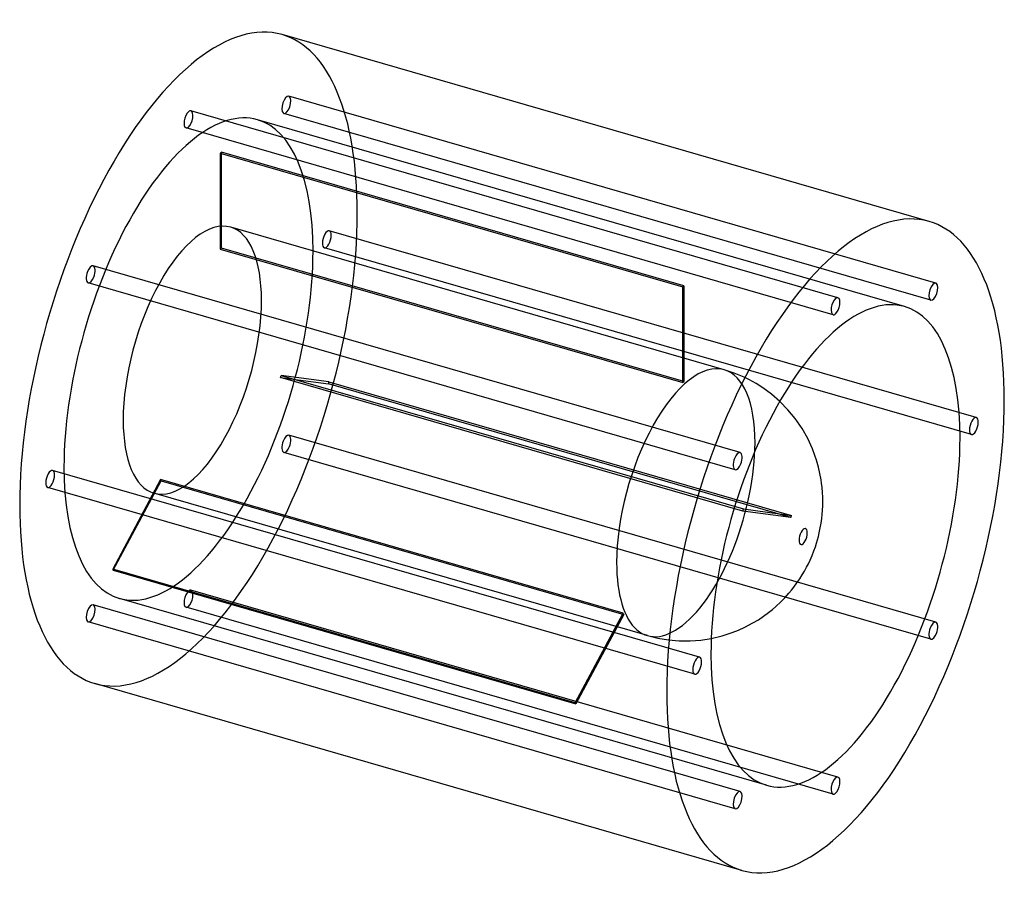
# Model space of a CAD drawing. Header units: millimetres. Extents: x -445 to 445, y -391 to 391.
import ezdxf

# ---------------------------------------------------------------- set-up
doc = ezdxf.new("R2010")
doc.units = ezdxf.units.MM
doc.layers.add('HIDDEN', color=7, linetype='Continuous')
doc.layers.add('THICK', color=7, linetype='Continuous')

msp = doc.modelspace()

# ---------------------------------------------------------------- linework, layer by layer
at = {"layer": 'HIDDEN'}
for p, q in [((382.89, 152.95), (-201.68, 321.7)), ((294.5, 139.82), (-290.06, 308.57)), ((378.45, 137.58), (-206.11, 306.33)), ((354.69, 131.8), (-229.88, 300.55)), ((290.06, 124.45), (-294.5, 293.2)), ((-263.56, 270.36), (-263.56, 183.75)), ((-263.56, 270.36), (154.3, 149.73)), ((-262.56, 184.62), (-262.56, 271.22)), ((155.3, 150.6), (-262.56, 271.22)), ((191.72, 74.76), (-254.15, 203.47)), ((419.5, 31.56), (-165.06, 200.31)), ((-263.56, 183.75), (154.3, 63.13)), ((155.3, 64), (-262.56, 184.62)), ((415.06, 16.19), (-169.5, 184.94)), ((206.11, -0.14), (-378.45, 168.61)), ((201.68, -15.51), (-382.89, 153.24)), ((154.3, 63.13), (154.3, 149.73)), ((155.3, 150.6), (155.3, 64)), ((200.86, 71.73), (191.72, 74.76)), ((209.61, 68.05), (200.86, 71.73)), ((208.68, -52.91), (-209.18, 67.72)), ((-209.18, 67.72), (-165.88, 61.92)), ((-208.68, 69.65), (209.18, -50.97)), ((-165.38, 63.85), (-208.68, 69.65)), ((-165.38, 63.85), (252.48, -56.77)), ((214.12, 65.83), (209.61, 68.05)), ((220.46, 62.31), (214.12, 65.83)), ((226.51, 58.47), (220.46, 62.31)), ((251.98, -58.71), (-165.88, 61.92)), ((234.52, 52.57), (226.51, 58.47)), ((241.88, 46.18), (234.52, 52.57)), ((382.89, -153.24), (-201.68, 15.51)), ((378.45, -168.61), (-206.11, 0.14)), ((169.5, -184.94), (-415.06, -16.19)), ((-317.43, -24.53), (-360.73, -105.33)), ((-360.23, -106.4), (-316.93, -25.59)), ((100.43, -145.15), (-317.43, -24.53)), ((-316.93, -25.59), (100.93, -146.22)), ((165.06, -200.31), (-419.5, -31.56)), ((122.39, -165.44), (-323.49, -36.72)), ((251.98, -58.71), (208.68, -52.91)), ((209.18, -50.97), (252.48, -56.77)), ((57.13, -225.96), (-360.73, -105.33)), ((-360.23, -106.4), (57.63, -227.02)), ((294.5, -293.2), (-290.06, -124.45)), ((229.88, -300.55), (-354.69, -131.8)), ((206.11, -306.33), (-378.45, -137.58)), ((290.06, -308.57), (-294.5, -139.82)), ((57.13, -225.96), (100.43, -145.15)), ((100.93, -146.22), (57.63, -227.02)), ((201.68, -321.7), (-382.89, -152.95)), ((122.39, -165.44), (131.75, -167.74)), ((131.75, -167.74), (141.26, -169.31)), ((170.6, -169.45), (180.06, -167.98)), ((141.26, -169.31), (151.15, -170.14)), ((151.15, -170.14), (161.01, -170.18)), ((161.01, -170.18), (170.6, -169.45))]:
    msp.add_line(p, q, dxfattribs=at)
for centre, major_axis, start_param, end_param in [((-292.28, 84.37), (84.59, 293.03), -0.982794, 0), ((-203.9, 314.01), (-2.22, -7.69), -3.141586, -0.197396), ((-203.9, 314.01), (-2.22, -7.69), 0.000007, 2.944197), ((-203.9, 314.01), (-2.22, -7.69), 2.944197, 3.141599), ((-292.28, 84.37), (-62.4, -216.17), -3.141592, -0.982794), ((-292.28, 300.88), (-2.22, -7.69), -2.55359, 0.000007), ((-292.28, 300.88), (-2.22, -7.69), -3.141586, -2.55359), ((-292.28, 300.88), (-2.22, -7.69), 0.588003, 3.141599), ((-203.9, 314.01), (-2.22, -7.69), -0.197396, 0.000007), ((-292.28, 300.88), (-2.22, -7.69), 0.000007, 0.588003), ((-292.28, 84.37), (-62.4, -216.17), 2.158799, 3.141593), ((-263.06, 75.94), (-62.4, -216.17), -2.558035, -2.549146), ((-292.28, 84.37), (84.59, 293.03), -3.141592, -0.982794), ((-288.82, 83.37), (34.67, 120.1), 0, 2.158799), ((-288.82, 83.37), (34.67, 120.1), -0.982794, 0), ((-167.28, 192.63), (-2.22, -7.69), -3.141586, -0.982794), ((-167.28, 192.63), (-2.22, -7.69), 0.000007, 2.158799), ((-167.28, 192.63), (-2.22, -7.69), 2.158799, 3.141599), ((-167.28, 192.63), (-2.22, -7.69), -0.982794, 0.000007), ((-292.28, 84.37), (-62.4, -216.17), 0, 2.158799), ((-263.06, 75.94), (-34.67, -120.1), -2.56159, -2.54559), ((-380.67, 160.92), (-2.22, -7.69), -3.141586, -1.768192), ((-380.67, 160.92), (-2.22, -7.69), -1.768192, 0.000007), ((-380.67, 160.92), (-2.22, -7.69), 1.373401, 3.141599), ((-380.67, 160.92), (-2.22, -7.69), 0.000007, 1.373401), ((154.8, -44.69), (62.4, 216.17), 0.583558, 0.592447), ((-288.82, 83.37), (34.67, 120.1), -3.141592, -0.982794), ((157.05, -45.34), (-34.67, -120.1), -3.141486, -0.982794), ((157.05, -45.34), (-34.67, -120.1), 2.158799, 3.141593), ((157.05, -45.34), (-34.67, -120.1), -3.141592, -3.141486), ((-263.06, 75.94), (-34.67, -120.1), 1.6272, 1.6432), ((-263.06, 75.94), (-62.4, -216.17), 1.630756, 1.639645), ((154.8, -44.69), (34.67, 120.1), 0.580003, 0.596003), ((-288.82, 83.37), (34.67, 120.1), 2.158799, 3.141593), ((-203.9, 7.83), (-2.22, -7.69), -1.768192, 0.000007), ((-203.9, 7.83), (-2.22, -7.69), -3.141586, -1.768192), ((-203.9, 7.83), (-2.22, -7.69), 1.373401, 3.141599), ((-203.9, 7.83), (-2.22, -7.69), 0.000007, 1.373401), ((157.05, -45.34), (-34.67, -120.1), 0.588003, 2.158799), ((-417.28, -23.88), (-2.22, -7.69), -3.141586, -0.982794), ((-417.28, -23.88), (-2.22, -7.69), 2.158799, 3.141599), ((-292.28, 84.37), (-62.4, -216.17), -0.982794, 0), ((-417.28, -23.88), (-2.22, -7.69), 0.000007, 2.158799), ((-263.06, 75.94), (-34.67, -120.1), -0.467195, -0.451195), ((-417.28, -23.88), (-2.22, -7.69), -0.982794, 0.000007), ((154.8, -44.69), (34.67, 120.1), -1.514393, -1.498392), ((154.8, -44.69), (62.4, 216.17), -1.510837, -1.501948), ((-263.06, 75.94), (-62.4, -216.17), -0.463639, -0.45475), ((157.05, -45.34), (-34.67, -120.1), -0.982794, 0.588003), ((-292.28, -132.13), (-2.22, -7.69), -3.141586, -2.55359), ((-292.28, -132.13), (-2.22, -7.69), 0.588003, 3.141599), ((-292.28, -132.13), (-2.22, -7.69), -2.55359, 0.000007), ((-380.67, -145.26), (-2.22, -7.69), -3.141586, -0.197396), ((-380.67, -145.26), (-2.22, -7.69), 0.000007, 2.944197), ((-380.67, -145.26), (-2.22, -7.69), 2.944197, 3.141599), ((-292.28, -132.13), (-2.22, -7.69), 0.000007, 0.588003), ((154.8, -44.69), (34.67, 120.1), 2.674398, 2.690398), ((-380.67, -145.26), (-2.22, -7.69), -0.197396, 0.000007), ((154.8, -44.69), (62.4, 216.17), 2.677953, 2.686842)]:
    msp.add_ellipse(centre, major_axis=major_axis, ratio=0.433013, start_param=start_param, end_param=end_param, dxfattribs=at)
at = {"layer": 'THICK'}
for p, q in [((376.88, 208.66), (-207.69, 377.41)), ((249.21, 38.67), (241.88, 46.18)), ((255.83, 30.63), (249.21, 38.67)), ((262.02, 21.61), (255.83, 30.63)), ((267.15, 12.57), (262.02, 21.61)), ((271.42, 3.25), (267.15, 12.57)), ((273.72, -2.71), (271.42, 3.25)), ((275.14, -7.02), (273.72, -2.71)), ((276.89, -13.17), (275.14, -7.02)), ((278.2, -18.83), (276.89, -13.17)), ((279.26, -24.62), (278.2, -18.83)), ((279.7, -27.64), (279.26, -24.62)), ((280.17, -31.68), (279.7, -27.64)), ((280.54, -36.09), (280.17, -31.68)), ((280.74, -40.26), (280.54, -36.09)), ((280.8, -44.25), (280.74, -40.26)), ((280.74, -48.29), (280.8, -44.25)), ((280.27, -55.9), (280.56, -52.17)), ((280.56, -52.17), (280.74, -48.29)), ((279.28, -63.84), (279.88, -59.52)), ((279.88, -59.52), (280.27, -55.9)), ((277.59, -72.63), (278.55, -68.04)), ((278.55, -68.04), (279.28, -63.84)), ((275.1, -81.91), (276.01, -78.85)), ((276.01, -78.85), (276.84, -75.76)), ((276.84, -75.76), (277.59, -72.63)), ((271.11, -92.98), (272.71, -88.92)), ((272.71, -88.92), (274.08, -85.06)), ((274.08, -85.06), (275.1, -81.91)), ((267.74, -100.46), (269.26, -97.26)), ((269.26, -97.26), (271.11, -92.98)), ((264.27, -107.04), (266.09, -103.72)), ((266.09, -103.72), (267.74, -100.46)), ((257.46, -117.78), (259.98, -114.09)), ((259.98, -114.09), (262.26, -110.47)), ((262.26, -110.47), (264.27, -107.04)), ((250.13, -127.17), (252.48, -124.36)), ((252.48, -124.36), (254.51, -121.78)), ((254.51, -121.78), (257.46, -117.78)), ((242.8, -134.99), (246.56, -131.15)), ((246.56, -131.15), (250.13, -127.17)), ((231.66, -144.66), (235.36, -141.71)), ((235.36, -141.71), (238.49, -139.01)), ((238.49, -139.01), (242.8, -134.99)), ((217.7, -153.97), (222.58, -151.02)), ((222.58, -151.02), (227.22, -147.93)), ((227.22, -147.93), (231.66, -144.66)), ((204.54, -160.49), (210.22, -157.91)), ((210.22, -157.91), (217.7, -153.97)), ((180.06, -167.98), (189.99, -165.61)), ((189.99, -165.61), (198.94, -162.71)), ((198.94, -162.71), (204.54, -160.49)), ((207.69, -377.41), (-376.88, -208.66))]:
    msp.add_line(p, q, dxfattribs=at)
for centre, major_axis, start_param, end_param in [((-292.28, 84.37), (84.59, 293.03), 0, 2.158799), ((292.28, -84.37), (-84.59, -293.03), -3.141592, -0.982794), ((292.28, -84.37), (-84.59, -293.03), 2.158799, 3.141593), ((380.67, 145.26), (2.22, 7.69), 0.000007, 2.944197), ((380.67, 145.26), (2.22, 7.69), -3.141586, -0.197396), ((380.67, 145.26), (2.22, 7.69), -0.197396, 0.000007), ((292.28, -84.37), (62.4, 216.17), 0, 2.158799), ((292.28, 132.13), (2.22, 7.69), 0.588003, 3.141599), ((292.28, 132.13), (2.22, 7.69), 0.000007, 0.588003), ((292.28, 132.13), (2.22, 7.69), -2.55359, 0.000007), ((380.67, 145.26), (2.22, 7.69), 2.944197, 3.141599), ((292.28, 132.13), (2.22, 7.69), -3.141586, -2.55359), ((292.28, -84.37), (62.4, 216.17), -0.982794, 0), ((292.28, -84.37), (-84.59, -293.03), 0, 2.158799), ((417.28, 23.88), (2.22, 7.69), 0.000007, 2.158799), ((417.28, 23.88), (2.22, 7.69), -3.141586, -0.982794), ((417.28, 23.88), (2.22, 7.69), -0.982794, 0.000007), ((417.28, 23.88), (2.22, 7.69), 2.158799, 3.141599), ((292.28, -84.37), (62.4, 216.17), -3.141592, -0.982794), ((203.9, -7.83), (2.22, 7.69), 0.000007, 1.373401), ((203.9, -7.83), (2.22, 7.69), 1.373401, 3.141599), ((203.9, -7.83), (2.22, 7.69), -1.768192, 0.000007), ((203.9, -7.83), (2.22, 7.69), -3.141586, -1.768192), ((-292.28, 84.37), (84.59, 293.03), 2.158799, 3.141593), ((263.06, -75.94), (-2.07, -7.16), 2.158799, 5.300392), ((263.06, -75.94), (-2.07, -7.16), -0.982794, 2.158799), ((380.67, -160.92), (2.22, 7.69), 1.373401, 3.141599), ((380.67, -160.92), (2.22, 7.69), 0.000007, 1.373401), ((380.67, -160.92), (2.22, 7.69), -1.768192, 0.000007), ((380.67, -160.92), (2.22, 7.69), -3.141586, -1.768192), ((167.28, -192.63), (2.22, 7.69), 0.000007, 2.158799), ((167.28, -192.63), (2.22, 7.69), -0.982794, 0.000007), ((292.28, -84.37), (62.4, 216.17), 2.158799, 3.141593), ((167.28, -192.63), (2.22, 7.69), -3.141586, -0.982794), ((167.28, -192.63), (2.22, 7.69), 2.158799, 3.141599), ((292.28, -84.37), (-84.59, -293.03), -0.982794, 0), ((292.28, -300.88), (2.22, 7.69), 0.000007, 0.588003), ((292.28, -300.88), (2.22, 7.69), -2.55359, 0.000007), ((292.28, -300.88), (2.22, 7.69), 0.588003, 3.141599), ((203.9, -314.01), (2.22, 7.69), 0.000007, 2.944197), ((203.9, -314.01), (2.22, 7.69), -3.141586, -0.197396), ((203.9, -314.01), (2.22, 7.69), -0.197396, 0.000007), ((292.28, -300.88), (2.22, 7.69), -3.141586, -2.55359), ((203.9, -314.01), (2.22, 7.69), 2.944197, 3.141599)]:
    msp.add_ellipse(centre, major_axis=major_axis, ratio=0.433013, start_param=start_param, end_param=end_param, dxfattribs=at)

doc.saveas('drawing.dxf')
